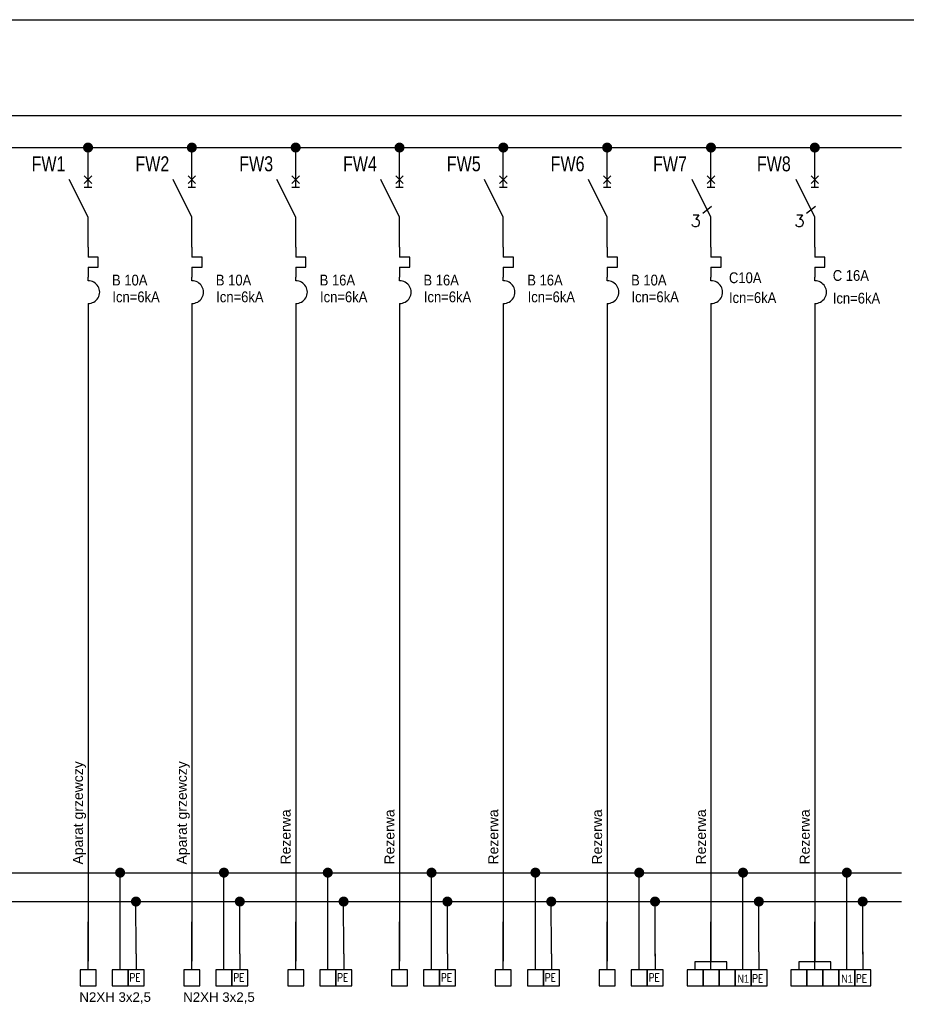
# Model space of a CAD drawing. Header units: millimetres. Extents: x 83969 to 164243, y -22860 to 4849.
# Tile 31 of 156: x 163756 to 163801, y -22497 to -22447. Entities that reach past the tile are written whole.
import ezdxf
from ezdxf.enums import TextEntityAlignment as Align

# ---------------------------------------------------------------- set-up
doc = ezdxf.new("R2010")
doc.units = ezdxf.units.MM
doc.linetypes.add('DASHED', pattern=[19.05, 12.7, -6.35])
doc.layers.get('0').update_dxf_attribs({"color": 251, "lineweight": 0})
for name, color, linetype in [('! GB N', 5, 'Continuous'), ('! GB Odbiory', 7, 'Continuous'), ('! GB Opis', 7, 'Continuous'), ('! GB PE', 96, 'Continuous'), ('! GB Przewody', 7, 'Continuous'), ('! GB Zabezpieczenia', 7, 'Continuous'), ('!TABELKA', 7, 'Continuous'), ('2DE_TXTART', 7, 'Continuous'), ('2DE_TXTCAR', 7, 'Continuous'), ('2DE_TXTFUN', 7, 'Continuous'), ('2DE_TXTLNK', 7, 'Continuous'), ('2DE_TXTMAN', 7, 'Continuous'), ('2DE_TXTNUM', 7, 'Continuous'), ('2DE_TXTORD', 7, 'Continuous'), ('2DE_TXTOTH', 7, 'Continuous'), ('2DE_TXTPFN', 7, 'Continuous'), ('2DE_TXTPIN', 7, 'Continuous')]:
    doc.layers.add(name, color=color, linetype=linetype)
doc.styles.add('Arial', font='arial.ttf')
doc.styles.add('CP_ATTR', font='ROMANS.SHX')
doc.styles.add('CP_ELATT', font='cp_simplex.shx')
doc.styles.add('CP_ELATT_IT', font='cp_simplex.shx', dxfattribs={"oblique": 15})
doc.styles.add('Romans', font='romans.shx', dxfattribs={"width": 0.8})
doc.styles.get("Standard").update_dxf_attribs({"font": 'arial.ttf'})

# ---------------------------------------------------------------- blocks, each defined once
blk = doc.blocks.new('cpelv_niec07_ns0029h')
for p, q in [((0, 2.5), (0, 7.5)), ((0, -2.5), (-3.12, 3.75)), ((0.62, 4.38), (-0.63, 3.12)), ((-0.63, 4.38), (0.62, 3.12)), ((-0.63, 2.5), (0.62, 2.5)), ((-1.36, -1.85), (0.11, -0.65)), ((0, -7.5), (0, -2.5)), ((0, -7.5), (0, -9.15)), ((1.7, -9.15), (0, -9.15)), ((1.7, -10.85), (1.7, -9.15)), ((0, -10.85), (1.7, -10.85)), ((0, -10.85), (0, -12.5)), ((0, -13.12), (0, -12.5)), ((0, -16.87), (0, -17.5))]:
    blk.add_line(p, q)
at = {"linetype": 'Continuous'}
blk.add_line((0, -17.5), (0, -22.5), dxfattribs=at)
blk.add_arc((0.06, -15), 1.88, 268.2798, 91.7202)
at = {"style": 'CP_ATTR'}
blk.add_text('3', height=2, dxfattribs=at).set_placement((-3.4, -4.09))
at = {"linetype": 'ByBlock', "style": 'CP_ELATT_IT', "flags": 9}
for tag in ['VOLTAGE', 'IP', 'CURRENT', 'EL-STATUS', 'POWER', 'PRODUCT-TYPE', 'NUMBER', 'GROUP', 'NAME']:
    blk.add_attdef(tag, (1, 0.94), '', height=0.1, dxfattribs=at)
at = {"layer": '2DE_TXTART', "linetype": 'ByBlock', "style": 'CP_ELATT', "width": 0.9, "flags": 8}
blk.add_attdef('ARTICLE', (3, 5.14), '', height=1.8, dxfattribs=at)
at = {"layer": '2DE_TXTCAR', "linetype": 'ByBlock', "style": 'CP_ELATT', "width": 0.8, "flags": 8}
blk.add_attdef('CHARACTER', text='', height=2.5, dxfattribs=at).set_placement((-4, -6.86), align=Align.RIGHT)
at = {"layer": '2DE_TXTFUN', "linetype": 'ByBlock', "style": 'CP_ELATT', "width": 0.9, "flags": 8}
blk.add_attdef('FUNCTION', (3, -3.86), '', height=1.8, dxfattribs=at)
at = {"layer": '2DE_TXTLNK', "linetype": 'ByBlock', "style": 'CP_ELATT_IT', "oblique": 15, "width": 0.8, "flags": 8}
blk.add_attdef('LINK', text='', height=2.5, dxfattribs=at).set_placement((-4, -10.86), align=Align.RIGHT)
at = {"layer": '2DE_TXTMAN', "linetype": 'ByBlock', "style": 'CP_ELATT', "width": 0.9, "flags": 8}
blk.add_attdef('PRODUCER', (3, 2.14), '', height=1.8, dxfattribs=at)
at = {"layer": '2DE_TXTNUM', "linetype": 'ByBlock', "style": 'CP_ELATT', "width": 0.8, "flags": 8}
blk.add_attdef('TAG', text='', height=2.5, dxfattribs=at).set_placement((-4, 5.14), align=Align.RIGHT)
at = {"layer": '2DE_TXTORD', "linetype": 'ByBlock', "style": 'CP_ELATT', "width": 0.9, "flags": 8}
blk.add_attdef('ORDER-NO', (3, -0.86), '', height=1.8, dxfattribs=at)
at = {"layer": '2DE_TXTOTH', "linetype": 'ByBlock', "style": 'CP_ELATT', "width": 0.9, "flags": 8}
blk.add_attdef('OTHER', (3, -6.86), '', height=1.8, dxfattribs=at)
at = {"layer": '2DE_TXTPFN', "linetype": 'ByBlock', "style": 'CP_ELATT', "width": 0.8, "flags": 8}
blk.add_attdef('CF1', (0.5, 8), '', height=1.8, dxfattribs=at)
blk.add_attdef('CF2', text='', height=1.8, dxfattribs=at).set_placement((0.5, -23), align=Align.TOP_LEFT)
at = {"layer": '2DE_TXTPIN', "linetype": 'ByBlock', "style": 'CP_ELATT', "width": 0.8, "flags": 8}
blk.add_attdef('CP1', (-0.8, 5.5), '', height=1.8, rotation=90, dxfattribs=at)
blk.add_attdef('CP2', text='', height=1.8, rotation=90, dxfattribs=at).set_placement((-0.8, -20.5), align=Align.RIGHT)
blk = doc.blocks.new('cpelv_niec07_ns0026h')
for p, q in [((0, 2.5), (0, 7.5)), ((0, -2.5), (-3.12, 3.75)), ((0.62, 4.38), (-0.63, 3.12)), ((-0.63, 4.38), (0.62, 3.12)), ((-0.63, 2.5), (0.62, 2.5)), ((0, -7.5), (0, -2.5)), ((0, -7.5), (0, -9.15)), ((1.7, -9.15), (0, -9.15)), ((1.7, -10.85), (1.7, -9.15)), ((0, -10.85), (1.7, -10.85)), ((0, -10.85), (0, -12.5)), ((0, -13.12), (0, -12.5)), ((0, -16.87), (0, -17.5))]:
    blk.add_line(p, q)
at = {"linetype": 'Continuous'}
blk.add_line((0, -17.5), (0, -22.5), dxfattribs=at)
blk.add_arc((0.06, -15), 1.88, 268.2798, 91.7202)
at = {"linetype": 'ByBlock', "style": 'CP_ELATT_IT', "flags": 9}
for tag in ['VOLTAGE', 'IP', 'CURRENT', 'EL-STATUS', 'POWER', 'PRODUCT-TYPE', 'NUMBER', 'GROUP', 'NAME']:
    blk.add_attdef(tag, (1, 0.94), '', height=0.1, dxfattribs=at)
at = {"layer": '2DE_TXTART', "linetype": 'ByBlock', "style": 'CP_ELATT', "width": 0.9, "flags": 8}
blk.add_attdef('ARTICLE', (3, 5.14), '', height=1.8, dxfattribs=at)
at = {"layer": '2DE_TXTCAR', "linetype": 'ByBlock', "style": 'CP_ELATT', "width": 0.8, "flags": 8}
blk.add_attdef('CHARACTER', text='', height=2.5, dxfattribs=at).set_placement((-4, -6.86), align=Align.RIGHT)
at = {"layer": '2DE_TXTFUN', "linetype": 'ByBlock', "style": 'CP_ELATT', "width": 0.9, "flags": 8}
blk.add_attdef('FUNCTION', (3, -3.86), '', height=1.8, dxfattribs=at)
at = {"layer": '2DE_TXTLNK', "linetype": 'ByBlock', "style": 'CP_ELATT_IT', "oblique": 15, "width": 0.8, "flags": 8}
blk.add_attdef('LINK', text='', height=2.5, dxfattribs=at).set_placement((-4, -10.86), align=Align.RIGHT)
at = {"layer": '2DE_TXTMAN', "linetype": 'ByBlock', "style": 'CP_ELATT', "width": 0.9, "flags": 8}
blk.add_attdef('PRODUCER', (3, 2.14), '', height=1.8, dxfattribs=at)
at = {"layer": '2DE_TXTNUM', "linetype": 'ByBlock', "style": 'CP_ELATT', "width": 0.8, "flags": 8}
blk.add_attdef('TAG', text='', height=2.5, dxfattribs=at).set_placement((-4, 5.14), align=Align.RIGHT)
at = {"layer": '2DE_TXTORD', "linetype": 'ByBlock', "style": 'CP_ELATT', "width": 0.9, "flags": 8}
blk.add_attdef('ORDER-NO', (3, -0.86), '', height=1.8, dxfattribs=at)
at = {"layer": '2DE_TXTOTH', "linetype": 'ByBlock', "style": 'CP_ELATT', "width": 0.9, "flags": 8}
blk.add_attdef('OTHER', (3, -6.86), '', height=1.8, dxfattribs=at)
at = {"layer": '2DE_TXTPFN', "linetype": 'ByBlock', "style": 'CP_ELATT', "width": 0.8, "flags": 8}
blk.add_attdef('CF1', (0.5, 8), '', height=1.8, dxfattribs=at)
blk.add_attdef('CF2', text='', height=1.8, dxfattribs=at).set_placement((0.5, -23), align=Align.TOP_LEFT)
at = {"layer": '2DE_TXTPIN', "linetype": 'ByBlock', "style": 'CP_ELATT', "width": 0.8, "flags": 8}
blk.add_attdef('CP1', (-0.8, 5.5), '', height=1.8, rotation=90, dxfattribs=at)
blk.add_attdef('CP2', text='', height=1.8, rotation=90, dxfattribs=at).set_placement((-0.8, -20.5), align=Align.RIGHT)
blk = doc.blocks.new('LISTWA 1_N_PE')
for p, q in [((0, -24), (0, 0)), ((16, -24), (16, -8)), ((24, -16), (24, -24))]:
    blk.add_line(p, q)
for points in [[(-4, -32), (4, -32), (4, -24), (-4, -24)], [(12, -32), (20, -32), (20, -24), (12, -24)], [(20, -32), (28, -32), (28, -24), (20, -24)]]:
    blk.add_lwpolyline(points, close=True)
at = {"style": 'Romans', "width": 0.8}
blk.add_text('PE', height=4, dxfattribs=at).set_placement((20.73, -29.79))
at = {"width": 0.75}
blk.add_attdef('N', (12.85, -30.3), '', height=4, dxfattribs=at)
for tag, p in [('PRZEWÓD', (-4.36, -39.93)), ('MOC', (6.8, -47.63))]:
    blk.add_attdef(tag, p, '', height=4.75)
at = {"flags": 4}
blk.add_attdef('NR ', (9.64, -55.59), '', height=4.75, dxfattribs=at)
blk = doc.blocks.new('ZACISKI_3FAZY')
for p, q in [((0, -24), (0, 0)), ((16, -24), (16, -7)), ((24, -15), (24, -24)), ((-8, -20), (-8, -24)), ((8, -20), (-8, -20)), ((8, -24), (8, -20))]:
    blk.add_line(p, q)
for points in [[(-11.93, -32.01), (-3.93, -32.01), (-3.93, -24.01), (-11.93, -24.01)], [(-3.93, -32.01), (4.07, -32.01), (4.07, -24.01), (-3.93, -24.01)], [(4.07, -32.01), (12.07, -32.01), (12.07, -24.01), (4.07, -24.01)], [(12.07, -32.01), (20.07, -32.01), (20.07, -24.01), (12.07, -24.01)], [(20.07, -32.01), (28.07, -32.01), (28.07, -24.01), (20.07, -24.01)]]:
    blk.add_lwpolyline(points, close=True)
at = {"style": 'Romans', "width": 0.8}
blk.add_text('PE', height=4, dxfattribs=at).set_placement((20.59, -30.18))
for tag, height, width, p in [('N', 4, 0.75, (16.12, -30.19)), ('PRZEWÓD', 6, 0.8, (8.19, -48)), ('MOC', 6, 0.8, (9.14, -63.64))]:
    blk.add_attdef(tag, text='', height=height, dxfattribs=dict(width=width)).set_placement(p, align=Align.CENTER)
at = {"width": 0.8, "flags": 4}
blk.add_attdef('NR ', text='', height=6, dxfattribs=at).set_placement((11.98, -79.6), align=Align.CENTER)
blk = doc.blocks.new('ramka A4')
blk.add_line((0.08, 195), (287.46, 195))

msp = doc.modelspace()

# ---------------------------------------------------------------- linework, layer by layer
at = {"layer": '! GB N', "ltscale": 2}
msp.add_line((163726.223, -22490.076), (163800.508, -22490.076), dxfattribs=at)
at = {"layer": '! GB N', "color": 5, "linetype": 'DASHED', "ltscale": 2, "const_width": 0.25}
for points in [[(163761.33, -22490.07, 1), (163761.58, -22490.07, 1)], [(163766.518, -22490.07, 1), (163766.768, -22490.07, 1)], [(163771.706, -22490.07, 1), (163771.956, -22490.07, 1)], [(163776.893, -22490.07, 1), (163777.143, -22490.07, 1)], [(163782.081, -22490.07, 1), (163782.331, -22490.07, 1)], [(163787.269, -22490.07, 1), (163787.519, -22490.07, 1)], [(163792.457, -22490.07, 1), (163792.707, -22490.07, 1)], [(163797.645, -22490.07, 1), (163797.895, -22490.07, 1)]]:
    msp.add_lwpolyline(points, format="xyb", close=True, dxfattribs=at)
at = {"layer": '! GB PE', "ltscale": 2}
msp.add_line((163726.223, -22491.518), (163800.508, -22491.518), dxfattribs=at)
at = {"layer": '! GB Przewody'}
for p, q in [((163759.852, -22463.295), (163759.852, -22494.492)), ((163765.04, -22463.295), (163765.04, -22494.492)), ((163770.228, -22463.295), (163770.228, -22494.492)), ((163775.416, -22463.295), (163775.416, -22494.492)), ((163780.604, -22463.295), (163780.604, -22494.492)), ((163785.792, -22463.295), (163785.792, -22494.492)), ((163790.98, -22463.295), (163790.98, -22494.492)), ((163796.168, -22463.295), (163796.168, -22494.492))]:
    msp.add_line(p, q, dxfattribs=at)
for points in [[(163726.254, -22452.221), (163800.508, -22452.221)], [(163749.21, -22477.354), (163754.633, -22477.354), (163754.633, -22453.817), (163800.508, -22453.817)], [(163759.852, -22455.046), (163759.852, -22453.817)], [(163765.04, -22455.046), (163765.04, -22453.817)], [(163770.228, -22455.046), (163770.228, -22453.817)], [(163775.416, -22455.046), (163775.416, -22453.817)], [(163780.604, -22455.046), (163780.604, -22453.817)], [(163785.792, -22455.046), (163785.792, -22453.817)], [(163790.98, -22455.046), (163790.98, -22453.817)], [(163796.168, -22455.046), (163796.168, -22453.817)], [(163761.452, -22493.896), (163761.452, -22490.07)], [(163766.64, -22494.137), (163766.64, -22490.07)], [(163771.828, -22494.137), (163771.828, -22490.07)], [(163777.016, -22494.137), (163777.016, -22490.07)], [(163782.204, -22494.137), (163782.204, -22490.07)], [(163787.392, -22494.137), (163787.392, -22490.07)], [(163792.58, -22493.896), (163792.58, -22490.07)], [(163797.768, -22493.896), (163797.768, -22490.07)], [(163762.253, -22494.137), (163762.246, -22491.397)], [(163767.441, -22494.137), (163767.434, -22491.397)], [(163772.629, -22494.137), (163772.621, -22491.397)], [(163777.816, -22494.137), (163777.809, -22491.397)], [(163783.004, -22494.137), (163782.997, -22491.397)], [(163788.192, -22494.251), (163788.185, -22491.397)], [(163793.379, -22494.037), (163793.373, -22491.397)], [(163798.568, -22494.145), (163798.561, -22491.397)]]:
    msp.add_lwpolyline(points, dxfattribs=at)
at = {"layer": '! GB Przewody', "const_width": 0.25}
for points in [[(163759.727, -22453.817, 1), (163759.977, -22453.817, 1)], [(163764.915, -22453.817, 1), (163765.165, -22453.817, 1)], [(163770.103, -22453.817, 1), (163770.353, -22453.817, 1)], [(163775.291, -22453.817, 1), (163775.541, -22453.817, 1)], [(163780.479, -22453.817, 1), (163780.729, -22453.817, 1)], [(163785.667, -22453.817, 1), (163785.917, -22453.817, 1)], [(163790.855, -22453.817, 1), (163791.105, -22453.817, 1)], [(163796.043, -22453.817, 1), (163796.293, -22453.817, 1)], [(163762.121, -22491.516, 1), (163762.371, -22491.516, 1)], [(163767.309, -22491.516, 1), (163767.559, -22491.516, 1)], [(163772.497, -22491.516, 1), (163772.747, -22491.516, 1)], [(163777.685, -22491.516, 1), (163777.935, -22491.516, 1)], [(163782.873, -22491.516, 1), (163783.123, -22491.516, 1)], [(163788.06, -22491.516, 1), (163788.31, -22491.516, 1)], [(163793.248, -22491.516, 1), (163793.498, -22491.516, 1)], [(163798.436, -22491.516, 1), (163798.686, -22491.516, 1)]]:
    msp.add_lwpolyline(points, format="xyb", close=True, dxfattribs=at)

# ---------------------------------------------------------------- block references
at = {"layer": '! GB Odbiory'}
ref = msp.add_blockref('LISTWA 1_N_PE', (163759.852, -22492.537), dxfattribs=dict(at, xscale=0.1, yscale=0.1, zscale=0.1))
ref.add_attrib('PRZEWÓD', 'N2XH 3x2,5', (163759.417, -22496.53), dxfattribs={"layer": '0', "height": 0.4752, "style": 'Arial'})
ref = msp.add_blockref('LISTWA 1_N_PE', (163765.04, -22492.537), dxfattribs=dict(at, xscale=0.1, yscale=0.1, zscale=0.1))
ref.add_attrib('PRZEWÓD', 'N2XH 3x2,5', (163764.605, -22496.53), dxfattribs={"layer": '0', "height": 0.4752, "style": 'Arial'})
at = {"layer": '! GB Odbiory', "xscale": 0.1, "yscale": 0.1, "zscale": 0.1}
for p in [(163770.228, -22492.537), (163775.416, -22492.537), (163780.604, -22492.537), (163785.792, -22492.537)]:
    msp.add_blockref('LISTWA 1_N_PE', p, dxfattribs=at)
at = {"layer": '! GB Odbiory'}
ref = msp.add_blockref('ZACISKI_3FAZY', (163790.979, -22492.537), dxfattribs=dict(at, xscale=0.1, yscale=0.1, zscale=0.1))
ref.add_attrib('N', 'N1', dxfattribs={"layer": '0', "height": 0.4, "width": 0.8}).set_placement((163792.592, -22495.698), align=Align.BOTTOM_CENTER)
ref = msp.add_blockref('ZACISKI_3FAZY', (163796.167, -22492.537), dxfattribs=dict(at, xscale=0.1, yscale=0.1, zscale=0.1))
ref.add_attrib('N', 'N1', dxfattribs={"layer": '0', "height": 0.4, "width": 0.8}).set_placement((163797.779, -22495.698), align=Align.BOTTOM_CENTER)
at = {"layer": '! GB Zabezpieczenia'}
ref = msp.add_blockref('cpelv_niec07_ns0026h', (163759.852, -22456.545), dxfattribs=dict(at, xscale=0.3, yscale=0.3, zscale=0.3))
ref.add_attrib('TAG', 'FW1', dxfattribs={"layer": '2DE_TXTNUM', "color": 7, "linetype": 'ByBlock', "height": 0.75, "style": 'CP_ELATT', "width": 0.8, "flags": 8}).set_placement((163758.724, -22455.002), align=Align.RIGHT)
ref.add_attrib('ARTICLE', 'B 10A', (163761.05, -22460.713), dxfattribs={"layer": '2DE_TXTART', "color": 7, "linetype": 'ByBlock', "height": 0.54, "style": 'CP_ELATT', "width": 0.9, "flags": 8})
ref.add_attrib('PRODUCER', 'Icn=6kA', (163761.068, -22461.552), dxfattribs={"layer": '2DE_TXTMAN', "color": 7, "linetype": 'ByBlock', "height": 0.54, "style": 'CP_ELATT', "width": 0.9, "flags": 8})
ref = msp.add_blockref('cpelv_niec07_ns0026h', (163765.04, -22456.545), dxfattribs=dict(at, xscale=0.3, yscale=0.3, zscale=0.3))
ref.add_attrib('TAG', 'FW2', dxfattribs={"layer": '2DE_TXTNUM', "color": 7, "linetype": 'ByBlock', "height": 0.75, "style": 'CP_ELATT', "width": 0.8, "flags": 8}).set_placement((163763.912, -22455.002), align=Align.RIGHT)
ref.add_attrib('ARTICLE', 'B 10A', (163766.238, -22460.713), dxfattribs={"layer": '2DE_TXTART', "color": 7, "linetype": 'ByBlock', "height": 0.54, "style": 'CP_ELATT', "width": 0.9, "flags": 8})
ref.add_attrib('PRODUCER', 'Icn=6kA', (163766.256, -22461.552), dxfattribs={"layer": '2DE_TXTMAN', "color": 7, "linetype": 'ByBlock', "height": 0.54, "style": 'CP_ELATT', "width": 0.9, "flags": 8})
ref = msp.add_blockref('cpelv_niec07_ns0026h', (163770.228, -22456.545), dxfattribs=dict(at, xscale=0.3, yscale=0.3, zscale=0.3))
ref.add_attrib('TAG', 'FW3', dxfattribs={"layer": '2DE_TXTNUM', "color": 7, "linetype": 'ByBlock', "height": 0.75, "style": 'CP_ELATT', "width": 0.8, "flags": 8}).set_placement((163769.1, -22455.002), align=Align.RIGHT)
ref.add_attrib('ARTICLE', 'B 16A', (163771.426, -22460.713), dxfattribs={"layer": '2DE_TXTART', "color": 7, "linetype": 'ByBlock', "height": 0.54, "style": 'CP_ELATT', "width": 0.9, "flags": 8})
ref.add_attrib('PRODUCER', 'Icn=6kA', (163771.444, -22461.552), dxfattribs={"layer": '2DE_TXTMAN', "color": 7, "linetype": 'ByBlock', "height": 0.54, "style": 'CP_ELATT', "width": 0.9, "flags": 8})
ref = msp.add_blockref('cpelv_niec07_ns0026h', (163775.416, -22456.545), dxfattribs=dict(at, xscale=0.3, yscale=0.3, zscale=0.3))
ref.add_attrib('TAG', 'FW4', dxfattribs={"layer": '2DE_TXTNUM', "color": 7, "linetype": 'ByBlock', "height": 0.75, "style": 'CP_ELATT', "width": 0.8, "flags": 8}).set_placement((163774.287, -22455.002), align=Align.RIGHT)
ref.add_attrib('ARTICLE', 'B 16A', (163776.613, -22460.713), dxfattribs={"layer": '2DE_TXTART', "color": 7, "linetype": 'ByBlock', "height": 0.54, "style": 'CP_ELATT', "width": 0.9, "flags": 8})
ref.add_attrib('PRODUCER', 'Icn=6kA', (163776.632, -22461.552), dxfattribs={"layer": '2DE_TXTMAN', "color": 7, "linetype": 'ByBlock', "height": 0.54, "style": 'CP_ELATT', "width": 0.9, "flags": 8})
ref = msp.add_blockref('cpelv_niec07_ns0026h', (163780.604, -22456.545), dxfattribs=dict(at, xscale=0.3, yscale=0.3, zscale=0.3))
ref.add_attrib('TAG', 'FW5', dxfattribs={"layer": '2DE_TXTNUM', "color": 7, "linetype": 'ByBlock', "height": 0.75, "style": 'CP_ELATT', "width": 0.8, "flags": 8}).set_placement((163779.475, -22455.002), align=Align.RIGHT)
ref.add_attrib('ARTICLE', 'B 16A', (163781.801, -22460.713), dxfattribs={"layer": '2DE_TXTART', "color": 7, "linetype": 'ByBlock', "height": 0.54, "style": 'CP_ELATT', "width": 0.9, "flags": 8})
ref.add_attrib('PRODUCER', 'Icn=6kA', (163781.819, -22461.552), dxfattribs={"layer": '2DE_TXTMAN', "color": 7, "linetype": 'ByBlock', "height": 0.54, "style": 'CP_ELATT', "width": 0.9, "flags": 8})
ref = msp.add_blockref('cpelv_niec07_ns0026h', (163785.792, -22456.545), dxfattribs=dict(at, xscale=0.3, yscale=0.3, zscale=0.3))
ref.add_attrib('TAG', 'FW6', dxfattribs={"layer": '2DE_TXTNUM', "color": 7, "linetype": 'ByBlock', "height": 0.75, "style": 'CP_ELATT', "width": 0.8, "flags": 8}).set_placement((163784.663, -22455.002), align=Align.RIGHT)
ref.add_attrib('ARTICLE', 'B 10A', (163786.989, -22460.713), dxfattribs={"layer": '2DE_TXTART', "color": 7, "linetype": 'ByBlock', "height": 0.54, "style": 'CP_ELATT', "width": 0.9, "flags": 8})
ref.add_attrib('PRODUCER', 'Icn=6kA', (163787.007, -22461.552), dxfattribs={"layer": '2DE_TXTMAN', "color": 7, "linetype": 'ByBlock', "height": 0.54, "style": 'CP_ELATT', "width": 0.9, "flags": 8})
ref = msp.add_blockref('cpelv_niec07_ns0029h', (163790.98, -22456.545), dxfattribs=dict(at, xscale=0.3, yscale=0.3, zscale=0.3))
ref.add_attrib('TAG', 'FW7', dxfattribs={"layer": '2DE_TXTNUM', "color": 7, "linetype": 'ByBlock', "height": 0.75, "style": 'CP_ELATT', "width": 0.8, "flags": 8}).set_placement((163789.78, -22455.004), align=Align.RIGHT)
ref.add_attrib('ARTICLE', 'C10A', (163791.88, -22460.596), dxfattribs={"layer": '2DE_TXTART', "color": 7, "linetype": 'ByBlock', "height": 0.54, "style": 'CP_ELATT', "width": 0.9, "flags": 8})
ref.add_attrib('PRODUCER', 'Icn=6kA', (163791.88, -22461.59), dxfattribs={"layer": '2DE_TXTMAN', "color": 7, "linetype": 'ByBlock', "height": 0.54, "style": 'CP_ELATT', "width": 0.9, "flags": 8})
ref = msp.add_blockref('cpelv_niec07_ns0029h', (163796.168, -22456.545), dxfattribs=dict(at, xscale=0.3, yscale=0.3, zscale=0.3))
ref.add_attrib('TAG', 'FW8', dxfattribs={"layer": '2DE_TXTNUM', "color": 7, "linetype": 'ByBlock', "height": 0.75, "style": 'CP_ELATT', "width": 0.8, "flags": 8}).set_placement((163794.968, -22455.004), align=Align.RIGHT)
ref.add_attrib('ARTICLE', 'C 16A', (163797.068, -22460.483), dxfattribs={"layer": '2DE_TXTART', "color": 7, "linetype": 'ByBlock', "height": 0.54, "style": 'CP_ELATT', "width": 0.9, "flags": 8})
ref.add_attrib('PRODUCER', 'Icn=6kA', (163797.068, -22461.617), dxfattribs={"layer": '2DE_TXTMAN', "color": 7, "linetype": 'ByBlock', "height": 0.54, "style": 'CP_ELATT', "width": 0.9, "flags": 8})
at = {"layer": '!TABELKA', "xscale": 0.3900000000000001, "yscale": 0.3900000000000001, "zscale": 0.3900000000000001}
msp.add_blockref('ramka A4', (163726.223, -22523.473), dxfattribs=at)

# ---------------------------------------------------------------- texts
at = {"layer": '! GB Opis', "style": 'Arial'}
for s, p in [('Aparat grzewczy', (163759.6, -22489.664)), ('Aparat grzewczy', (163764.788, -22489.664)), ('Rezerwa', (163769.975, -22489.664)), ('Rezerwa', (163775.163, -22489.664)), ('Rezerwa', (163780.351, -22489.664)), ('Rezerwa', (163785.539, -22489.664)), ('Rezerwa', (163790.727, -22489.664)), ('Rezerwa', (163795.915, -22489.664))]:
    msp.add_text(s, height=0.5, rotation=90, dxfattribs=at).set_placement(p)

doc.saveas('drawing.dxf')
